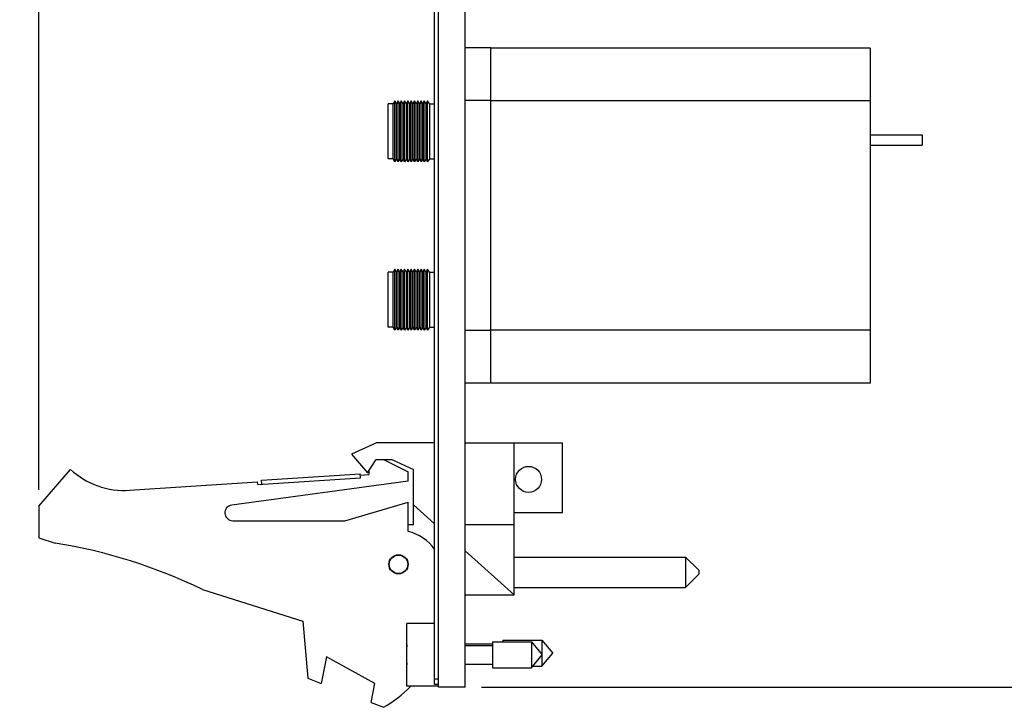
# Model space of a CAD drawing. Header units: inches. Extents: x 0.2 to 16.8, y 0.1 to 10.8.
# Tile 26 of 35: x 7.6 to 11.4, y 3 to 5.6. Entities that reach past the tile are written whole.
import ezdxf

# ---------------------------------------------------------------- set-up
doc = ezdxf.new("R2010")
doc.units = ezdxf.units.IN
doc.header["$LTSCALE"] = 0.935
doc.header["$MEASUREMENT"] = 0
doc.layers.get('0').update_dxf_attribs({"linetype": 'CONTINUOUS'})
doc.layers.add('DIMENSIONS', color=7, linetype='CONTINUOUS')
doc.styles.get("Standard").update_dxf_attribs({"font": 'txt', "width": 0.8})
doc.dimstyles.new('DIMSTYLE_1', dxfattribs={"dimtxt": 0.125, "dimasz": 0.18, "dimexe": 0.18, "dimexo": 0.0625, "dimgap": 0.09, "dimtad": 0, "dimtih": 1, "dimtoh": 1, "dimdec": 3, "dimzin": 4, "dimdsep": 46, "dimtxsty": 'STANDARD', "dimblk": '_FILLED', "dimblk1": '_FILLED', "dimblk2": '_FILLED', "dimcen": 0.09, "dimadec": 0, "dimazin": 0, "dimtp": 0.001, "dimtm": 0.001, "dimtfac": 1, "dimtdec": 3, "dimtofl": 0, "dimtmove": 0, "dimatfit": 3, "dimldrblk": '_FILLED', "dimfxl": 1, "dimtolj": 1, "dimtzin": 4, "dimarcsym": 0})
doc.dimstyles.new('DIMSTYLE_2', dxfattribs={"dimtxt": 0.125, "dimasz": 0.18, "dimexe": 0.18, "dimexo": 0.0625, "dimgap": 0.09, "dimtad": 0, "dimtih": 1, "dimtoh": 1, "dimdec": 3, "dimzin": 4, "dimdsep": 46, "dimtxsty": 'STANDARD', "dimblk": '_FILLED', "dimblk1": '_FILLED', "dimblk2": '_FILLED', "dimcen": 0.09, "dimadec": 0, "dimazin": 0, "dimtp": 0.001, "dimtm": 0.001, "dimtfac": 1, "dimtdec": 3, "dimtofl": 0, "dimtmove": 0, "dimatfit": 3, "dimldrblk": '_FILLED', "dimfxl": 1, "dimtolj": 1, "dimtzin": 4, "dimarcsym": 0})

# ---------------------------------------------------------------- blocks, each defined once
blk = doc.blocks.new('_FILLED')
at = {"color": 0, "linetype": 'BYBLOCK'}
blk.add_solid([(0, 0), (-1, 0.174), (-1, -0.174)], dxfattribs=at)
blk = doc.blocks.new('*D0')
at = {"layer": 'DIMENSIONS', "color": 2, "linetype": 'CONTINUOUS'}
for p, q in [((9.3876, 8.1361), (11.9323, 8.1361)), ((11.8073, 8.1361), (11.8073, 5.877)), ((11.8073, 3.0711), (11.8073, 5.627)), ((9.3876, 3.0711), (11.9323, 3.0711))]:
    blk.add_line(p, q, dxfattribs=at)
at = {"layer": 'DIMENSIONS', "color": 2, "linetype": 'CONTINUOUS', "xscale": 0.18, "yscale": 0.18, "zscale": 0.18}
for p, rotation in [((11.8073, 8.1361), 90), ((11.8073, 3.0711), 270)]:
    blk.add_blockref('_FILLED', p, dxfattribs=dict(at, rotation=rotation))
at = {"layer": 'DIMENSIONS', "color": 2, "linetype": 'CONTINUOUS', "width": 0.8}
for s, p in [('[', (11.7198, 5.6895)), (']', (12.4198, 5.6895)), ('5.065', (11.0948, 5.6895)), ('128.65', (11.8198, 5.6895))]:
    blk.add_text(s, height=0.125, dxfattribs=at).set_placement(p)
blk = doc.blocks.new('*D3')
at = {"layer": 'DIMENSIONS', "color": 2, "linetype": 'CONTINUOUS'}
blk.add_line((7.7101, 3.8186), (7.7101, 8.8236), dxfattribs=at)
at = {"layer": 'DIMENSIONS', "color": 2, "linetype": 'CONTINUOUS', "width": 0.8}
for s, p in [(']', (7.7726, 10.1111)), ('41.02', (7.7726, 9.6111)), ('[', (7.7726, 9.5111)), ('1.615', (7.7726, 8.8861))]:
    blk.add_text(s, height=0.125, rotation=90, dxfattribs=at).set_placement(p)

msp = doc.modelspace()

# ---------------------------------------------------------------- linework, layer by layer
at = {"color": 7, "linetype": 'CONTINUOUS'}
for p, q in [((9.2251, 3.0711), (9.2251, 8.1361)), ((9.3251, 3.0711), (9.3251, 8.1361)), ((9.2101, 3.0811), (9.2101, 8.1261)), ((9.4235, 5.494), (9.3251, 5.494)), ((9.4235, 4.2224), (9.4235, 5.494)), ((10.8605, 5.493), (9.4235, 5.493)), ((10.8605, 5.493), (10.8605, 4.2234)), ((9.0337, 5.0728), (9.0337, 5.2814)), ((9.0534, 5.2814), (9.0337, 5.2814)), ((9.059, 5.2929), (9.0534, 5.2814)), ((9.0534, 5.0728), (9.0534, 5.2814)), ((9.0658, 5.2814), (9.059, 5.2929)), ((9.059, 5.0614), (9.059, 5.2929)), ((9.0714, 5.2929), (9.0658, 5.2814)), ((9.0658, 5.0728), (9.0658, 5.2814)), ((9.0783, 5.2814), (9.0714, 5.2929)), ((9.0714, 5.0614), (9.0714, 5.2929)), ((9.0838, 5.2929), (9.0783, 5.2814)), ((9.0783, 5.0728), (9.0783, 5.2814)), ((9.0907, 5.2814), (9.0838, 5.2929)), ((9.0838, 5.0614), (9.0838, 5.2929)), ((9.0963, 5.2929), (9.0907, 5.2814)), ((9.0907, 5.0728), (9.0907, 5.2814)), ((9.1031, 5.2814), (9.0963, 5.2929)), ((9.0963, 5.0614), (9.0963, 5.2929)), ((9.1087, 5.2929), (9.1031, 5.2814)), ((9.1031, 5.0728), (9.1031, 5.2814)), ((9.1087, 5.0614), (9.1087, 5.2929)), ((9.1155, 5.2814), (9.1087, 5.2929)), ((9.1211, 5.2929), (9.1155, 5.2814)), ((9.1155, 5.0728), (9.1155, 5.2814)), ((9.1211, 5.0614), (9.1211, 5.2929)), ((9.128, 5.2814), (9.1211, 5.2929)), ((9.1336, 5.2929), (9.128, 5.2814)), ((9.128, 5.0728), (9.128, 5.2814)), ((9.1336, 5.0614), (9.1336, 5.2929)), ((9.1404, 5.2814), (9.1336, 5.2929)), ((9.146, 5.2929), (9.1404, 5.2814)), ((9.1404, 5.0728), (9.1404, 5.2814)), ((9.146, 5.0614), (9.146, 5.2929)), ((9.1528, 5.2814), (9.146, 5.2929)), ((9.1584, 5.2929), (9.1528, 5.2814)), ((9.1528, 5.0728), (9.1528, 5.2814)), ((9.1584, 5.0614), (9.1584, 5.2929)), ((9.1653, 5.2814), (9.1584, 5.2929)), ((9.1708, 5.2929), (9.1653, 5.2814)), ((9.1653, 5.0728), (9.1653, 5.2814)), ((9.1708, 5.0614), (9.1708, 5.2929)), ((9.1777, 5.2814), (9.1708, 5.2929)), ((9.1833, 5.2929), (9.1777, 5.2814)), ((9.1777, 5.0728), (9.1777, 5.2814)), ((9.1833, 5.0614), (9.1833, 5.2929)), ((9.1901, 5.2814), (9.1833, 5.2929)), ((9.1901, 5.2814), (9.1901, 5.0728)), ((9.1901, 5.2814), (9.2101, 5.2814)), ((9.4235, 5.294), (9.3251, 5.294)), ((10.8605, 5.293), (9.4235, 5.293)), ((10.8605, 5.1647), (11.0573, 5.1647)), ((11.0573, 5.1647), (11.0573, 5.1253)), ((10.8605, 5.1253), (11.0573, 5.1253)), ((9.0534, 5.0728), (9.0337, 5.0728)), ((9.059, 5.0614), (9.0534, 5.0728)), ((9.0658, 5.0728), (9.059, 5.0614)), ((9.0714, 5.0614), (9.0658, 5.0728)), ((9.0783, 5.0728), (9.0714, 5.0614)), ((9.0838, 5.0614), (9.0783, 5.0728)), ((9.0907, 5.0728), (9.0838, 5.0614)), ((9.0963, 5.0614), (9.0907, 5.0728)), ((9.1031, 5.0728), (9.0963, 5.0614)), ((9.1087, 5.0614), (9.1031, 5.0728)), ((9.1155, 5.0728), (9.1087, 5.0614)), ((9.1211, 5.0614), (9.1155, 5.0728)), ((9.128, 5.0728), (9.1211, 5.0614)), ((9.1336, 5.0614), (9.128, 5.0728)), ((9.1404, 5.0728), (9.1336, 5.0614)), ((9.146, 5.0614), (9.1404, 5.0728)), ((9.1528, 5.0728), (9.146, 5.0614)), ((9.1584, 5.0614), (9.1528, 5.0728)), ((9.1653, 5.0728), (9.1584, 5.0614)), ((9.1708, 5.0614), (9.1653, 5.0728)), ((9.1777, 5.0728), (9.1708, 5.0614)), ((9.1833, 5.0614), (9.1777, 5.0728)), ((9.1901, 5.0728), (9.1833, 5.0614)), ((9.1901, 5.0728), (9.2101, 5.0728)), ((9.0534, 4.6436), (9.0337, 4.6436)), ((9.0337, 4.435), (9.0337, 4.6436)), ((9.059, 4.6551), (9.0534, 4.6436)), ((9.0534, 4.435), (9.0534, 4.6436)), ((9.0658, 4.6436), (9.059, 4.6551)), ((9.059, 4.4236), (9.059, 4.6551)), ((9.0714, 4.6551), (9.0658, 4.6436)), ((9.0658, 4.435), (9.0658, 4.6436)), ((9.0783, 4.6436), (9.0714, 4.6551)), ((9.0714, 4.4236), (9.0714, 4.6551)), ((9.0838, 4.6551), (9.0783, 4.6436)), ((9.0783, 4.435), (9.0783, 4.6436)), ((9.0907, 4.6436), (9.0838, 4.6551)), ((9.0838, 4.4236), (9.0838, 4.6551)), ((9.0963, 4.6551), (9.0907, 4.6436)), ((9.0907, 4.435), (9.0907, 4.6436)), ((9.1031, 4.6436), (9.0963, 4.6551)), ((9.0963, 4.4236), (9.0963, 4.6551)), ((9.1087, 4.6551), (9.1031, 4.6436)), ((9.1031, 4.435), (9.1031, 4.6436)), ((9.1155, 4.6436), (9.1087, 4.6551)), ((9.1087, 4.4236), (9.1087, 4.6551)), ((9.1211, 4.6551), (9.1155, 4.6436)), ((9.1155, 4.435), (9.1155, 4.6436)), ((9.128, 4.6436), (9.1211, 4.6551)), ((9.1211, 4.4236), (9.1211, 4.6551)), ((9.1336, 4.6551), (9.128, 4.6436)), ((9.128, 4.435), (9.128, 4.6436)), ((9.1404, 4.6436), (9.1336, 4.6551)), ((9.1336, 4.4236), (9.1336, 4.6551)), ((9.146, 4.6551), (9.1404, 4.6436)), ((9.1404, 4.435), (9.1404, 4.6436)), ((9.1528, 4.6436), (9.146, 4.6551)), ((9.146, 4.4236), (9.146, 4.6551)), ((9.1584, 4.6551), (9.1528, 4.6436)), ((9.1528, 4.435), (9.1528, 4.6436)), ((9.1653, 4.6436), (9.1584, 4.6551)), ((9.1584, 4.4236), (9.1584, 4.6551)), ((9.1708, 4.6551), (9.1653, 4.6436)), ((9.1653, 4.435), (9.1653, 4.6436)), ((9.1777, 4.6436), (9.1708, 4.6551)), ((9.1708, 4.4236), (9.1708, 4.6551)), ((9.1833, 4.6551), (9.1777, 4.6436)), ((9.1777, 4.435), (9.1777, 4.6436)), ((9.1901, 4.6436), (9.1833, 4.6551)), ((9.1833, 4.4236), (9.1833, 4.6551)), ((9.1901, 4.6436), (9.2101, 4.6436)), ((9.1901, 4.6436), (9.1901, 4.435)), ((9.0534, 4.435), (9.0337, 4.435)), ((9.059, 4.4236), (9.0534, 4.435)), ((9.0658, 4.435), (9.059, 4.4236)), ((9.0714, 4.4236), (9.0658, 4.435)), ((9.0783, 4.435), (9.0714, 4.4236)), ((9.0838, 4.4236), (9.0783, 4.435)), ((9.0907, 4.435), (9.0838, 4.4236)), ((9.0963, 4.4236), (9.0907, 4.435)), ((9.1031, 4.435), (9.0963, 4.4236)), ((9.1087, 4.4236), (9.1031, 4.435)), ((9.1155, 4.435), (9.1087, 4.4236)), ((9.1211, 4.4236), (9.1155, 4.435)), ((9.128, 4.435), (9.1211, 4.4236)), ((9.1336, 4.4236), (9.128, 4.435)), ((9.1404, 4.435), (9.1336, 4.4236)), ((9.146, 4.4236), (9.1404, 4.435)), ((9.1528, 4.435), (9.146, 4.4236)), ((9.1584, 4.4236), (9.1528, 4.435)), ((9.1653, 4.435), (9.1584, 4.4236)), ((9.1708, 4.4236), (9.1653, 4.435)), ((9.1777, 4.435), (9.1708, 4.4236)), ((9.1833, 4.4236), (9.1777, 4.435)), ((9.1901, 4.435), (9.1833, 4.4236)), ((9.1901, 4.435), (9.2101, 4.435)), ((9.4235, 4.4224), (9.3251, 4.4224)), ((10.8605, 4.4234), (9.4235, 4.4234)), ((9.4235, 4.2224), (9.3251, 4.2224)), ((10.8605, 4.2234), (9.4235, 4.2234)), ((8.9901, 3.9961), (8.8951, 3.9531)), ((9.2101, 3.9961), (8.9901, 3.9961)), ((9.3251, 3.9961), (9.6951, 3.9961)), ((9.5111, 3.4211), (9.5111, 3.9961)), ((9.6951, 3.7331), (9.6951, 3.9961)), ((8.8951, 3.9531), (8.9551, 3.8831)), ((8.9551, 3.8831), (8.9882, 3.9331)), ((8.9882, 3.9331), (9.0482, 3.9331)), ((9.0161, 3.9331), (9.1101, 3.8861)), ((9.0482, 3.9331), (9.1301, 3.8961)), ((7.7101, 3.7561), (7.8301, 3.8961)), ((8.9601, 3.8907), (8.9601, 3.8761)), ((9.1101, 3.8511), (9.1101, 3.8861)), ((9.1301, 3.6861), (9.1301, 3.8961)), ((8.0536, 3.8168), (8.539, 3.8485)), ((9.1101, 3.8511), (8.441, 3.7608)), ((8.5396, 3.8386), (8.539, 3.8485)), ((8.5396, 3.8386), (8.9288, 3.864)), ((8.5536, 3.8545), (8.9278, 3.879)), ((8.5546, 3.8395), (8.5536, 3.8545)), ((8.9288, 3.864), (8.9278, 3.879)), ((8.9281, 3.874), (8.9601, 3.8761)), ((8.8701, 3.7011), (9.1101, 3.7711)), ((9.1101, 3.6611), (9.1101, 3.7711)), ((7.7101, 3.7561), (7.7101, 3.6361)), ((9.2101, 3.6902), (9.1301, 3.7617)), ((9.5111, 3.7331), (9.6951, 3.7331)), ((8.4451, 3.7011), (8.8701, 3.7011)), ((9.1301, 3.6861), (9.1101, 3.6861)), ((9.5111, 3.6861), (9.3251, 3.6861)), ((7.7101, 3.6361), (7.7721, 3.6166)), ((9.5111, 3.4211), (9.3251, 3.5874)), ((9.5111, 3.5636), (10.1611, 3.5636)), ((10.1611, 3.5636), (10.2111, 3.5136)), ((10.1611, 3.5636), (10.1611, 3.4486)), ((10.2111, 3.5136), (10.2111, 3.4986)), ((10.1611, 3.4486), (10.2111, 3.4986)), ((8.33, 3.4408), (8.7101, 3.3211)), ((9.5111, 3.4486), (10.1611, 3.4486)), ((9.3251, 3.4211), (9.5111, 3.4211)), ((8.7101, 3.3211), (8.7301, 3.1041)), ((9.2101, 3.3116), (9.1051, 3.3116)), ((9.1051, 3.0746), (9.1051, 3.3116)), ((9.4688, 3.2483), (9.6168, 3.2483)), ((9.4688, 3.2483), (9.4688, 3.2423)), ((9.6168, 3.2483), (9.6581, 3.1991)), ((9.6168, 3.2483), (9.6168, 3.1947)), ((9.3251, 3.2342), (9.4288, 3.2342)), ((9.3251, 3.2282), (9.4288, 3.2282)), ((9.4288, 3.2423), (9.5768, 3.2423)), ((9.4288, 3.2423), (9.4288, 3.1439)), ((9.5768, 3.2423), (9.6181, 3.1931)), ((9.5768, 3.2423), (9.5768, 3.1439)), ((8.8001, 3.1849), (8.7801, 3.0849)), ((8.984, 3.0849), (8.8001, 3.1849)), ((9.1051, 3.2069), (9.103, 3.2069)), ((9.103, 3.1793), (9.1051, 3.1793)), ((9.5768, 3.1439), (9.6181, 3.1931)), ((9.6168, 3.1499), (9.6581, 3.1991)), ((9.6168, 3.1916), (9.6168, 3.1499)), ((9.3251, 3.1581), (9.4288, 3.1581)), ((9.4288, 3.1439), (9.5768, 3.1439)), ((9.5819, 3.1499), (9.6168, 3.1499)), ((8.7301, 3.1041), (8.7801, 3.0849)), ((9.2251, 3.1011), (9.2101, 3.1011)), ((8.9694, 3.012), (8.984, 3.0849)), ((9.2251, 3.0746), (9.1051, 3.0746)), ((9.2251, 3.0811), (9.2101, 3.0811)), ((9.3251, 3.0711), (9.2251, 3.0711)), ((8.9694, 3.012), (9.0161, 2.9941))]:
    msp.add_line(p, q, dxfattribs=at)
for centre, radius in [((9.5661, 3.8581), 0.0492), ((9.0731, 3.5361), 0.0365), ((9.0731, 3.5361), 0.035)]:
    msp.add_circle(centre, radius, dxfattribs=at)
for centre, radius, start, end in [((8.034, 4.1161), 0.3, 227.1666, 273.7467), ((8.4451, 3.7311), 0.03, 97.6845, 270), ((9.0651, 3.4868), 0.18, 36.1216, 75.5225), ((7.4487, 1.6166), 2.026, 64.2145, 80.8167), ((9.4154, 3.1931), 0.3127, 172.9432, 177.4743), ((9.4154, 3.1931), 0.3127, 182.5257, 187.0613), ((8.7951, 3.3861), 0.45, 299.4136, 316.1563)]:
    msp.add_arc(centre, radius, start, end, dxfattribs=at)

# ---------------------------------------------------------------- dimensions: what is measured, and where the dimension line sits
at = {"layer": 'DIMENSIONS', "color": 2, "linetype": 'CONTINUOUS'}
dim = msp.add_ordinate_dim(feature_location=(7.7101, 3.8186), offset=(0, 5.005), dtype=1, origin=(9.3251, 8.1361), dimstyle='DIMSTYLE_2', dxfattribs=at)
dim.commit()
dim.dimension.update_dxf_attribs({"geometry": '*D3', "text_midpoint": (7.7101, 9.5486)})
dim = msp.add_linear_dim(base=(11.8073, 8.1361), p1=(9.3876, 3.0711), p2=(9.3876, 8.1361), angle=90, dimstyle='DIMSTYLE_1', dxfattribs=at)
dim.commit()
dim.dimension.update_dxf_attribs({"geometry": '*D0', "text_midpoint": (11.8073, 5.752), "dimtype": 160})

doc.saveas('drawing.dxf')
